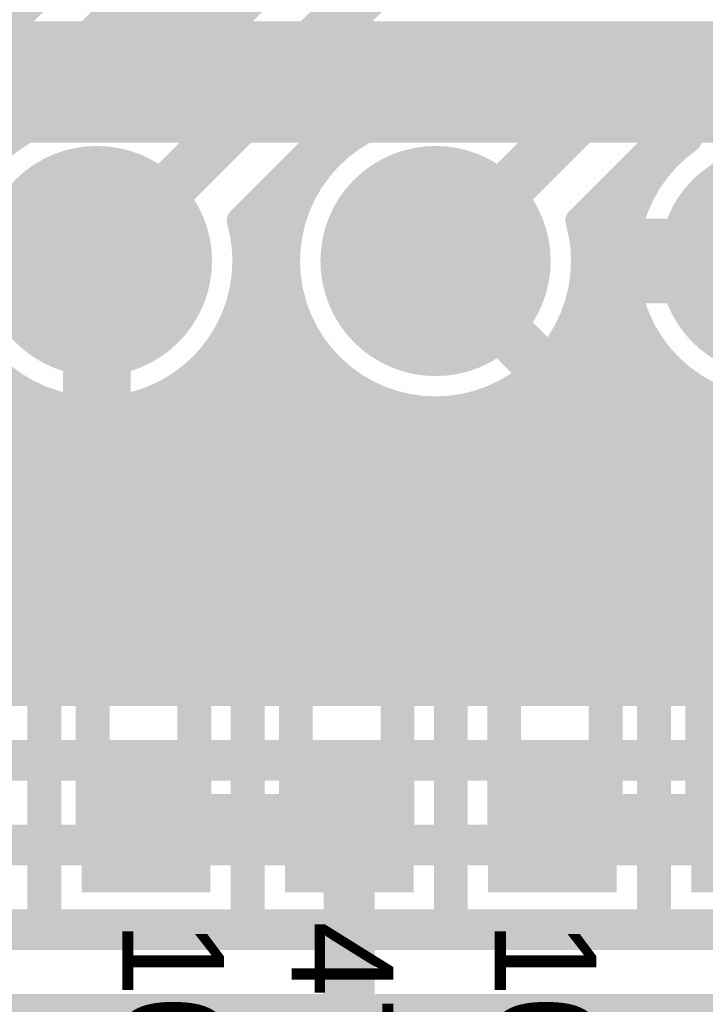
# Model space of a CAD drawing. Extents: x 7.17 to 14.1, y 4 to 11.75.
# Tile 170 of 219: x 9.9 to 10.11, y 8.02 to 8.31. Entities that reach past the tile are written whole.
import ezdxf

# ---------------------------------------------------------------- set-up
doc = ezdxf.new("R2010")
doc.units = 0
doc.layers.get('0').update_dxf_attribs({"linetype": 'CONTINUOUS'})
for name, color, linetype in [('BOTTOMLAYER', 5, 'CONTINUOUS'), ('BOTTOMSOLDER', 6, 'CONTINUOUS'), ('MECHANICAL1', 6, 'CONTINUOUS'), ('MECHANICAL7', 56, 'CONTINUOUS'), ('MULTILAYER', 9, 'CONTINUOUS'), ('TOPLAYER', 1, 'CONTINUOUS'), ('TOPOVERLAY', 2, 'CONTINUOUS'), ('TOPPASTE', 8, 'CONTINUOUS'), ('TOPSOLDER', 216, 'CONTINUOUS')]:
    doc.layers.add(name, color=color, linetype=linetype)

# ---------------------------------------------------------------- blocks, each defined once
blk = doc.blocks.new('HDR_10_94')
at = {"layer": 'BOTTOMSOLDER', "const_width": 0.034}
for points in [[(-0.017, -0.2, 1), (0.017, -0.2, 1)], [(-0.017, -0.3, 1), (0.017, -0.3, 1)], [(-0.017, -0.4, 1), (0.017, -0.4, 1)]]:
    blk.add_lwpolyline(points, format="xyb", close=True, dxfattribs=at)
at = {"layer": 'MULTILAYER', "const_width": 0.03}
for points in [[(-0.015, -0.2, 1), (0.015, -0.2, 1)], [(-0.015, -0.3, 1), (0.015, -0.3, 1)], [(-0.015, -0.4, 1), (0.015, -0.4, 1)]]:
    blk.add_lwpolyline(points, format="xyb", close=True, dxfattribs=at)
at = {"layer": 'TOPOVERLAY', "const_width": 0.01}
for points in [[(-0.05, -0.95), (-0.05, 0.05)], [(0.05, -0.95), (0.05, 0.05)]]:
    blk.add_lwpolyline(points, dxfattribs=at)
at = {"layer": 'TOPSOLDER', "const_width": 0.034}
for points in [[(-0.017, -0.2, 1), (0.017, -0.2, 1)], [(-0.017, -0.3, 1), (0.017, -0.3, 1)], [(-0.017, -0.4, 1), (0.017, -0.4, 1)]]:
    blk.add_lwpolyline(points, format="xyb", close=True, dxfattribs=at)
blk = doc.blocks.new('0603_119')
at = {"layer": 'MECHANICAL1', "const_width": 0.01}
for points in [[(-0.000531, 0.015748), (-0.000531, -0.014252)], [(-0.000531, 0.015748), (0.059468, 0.015748)], [(0.059468, 0.015748), (0.059468, -0.014252)], [(-0.000531, -0.014252), (0.059468, -0.014252)]]:
    blk.add_lwpolyline(points, dxfattribs=at)
at = {"layer": 'MECHANICAL1', "const_width": 0.005}
for points in [[(-0.003031, 0.015748, 1), (0.001969, 0.015748, 1)], [(-0.003031, 0.015748, 1), (0.001969, 0.015748, 1)], [(0.056968, 0.015748, 1), (0.061968, 0.015748, 1)], [(0.056968, 0.015748, 1), (0.061968, 0.015748, 1)], [(-0.003031, -0.014252, 1), (0.001969, -0.014252, 1)], [(-0.003031, -0.014252, 1), (0.001969, -0.014252, 1)], [(0.056968, -0.014252, 1), (0.061968, -0.014252, 1)], [(0.056968, -0.014252, 1), (0.061968, -0.014252, 1)]]:
    blk.add_lwpolyline(points, format="xyb", close=True, dxfattribs=at)
at = {"layer": 'TOPLAYER'}
for points in [[(-0.015, -0.015), (0.015, -0.015), (-0.015, 0.015), (0.015, 0.015)], [(0.045, -0.015), (0.075, -0.015), (0.045, 0.015), (0.075, 0.015)]]:
    blk.add_solid(points, dxfattribs=at)
at = {"layer": 'TOPOVERLAY', "const_width": 0.01}
for points in [[(-0.03, 0.03), (-0.03, 0)], [(-0.03, 0.03), (0.09, 0.03)], [(0.09, 0.03), (0.09, -0.03)], [(-0.03, 0), (-0.03, -0.03)], [(-0.03, -0.03), (0.09, -0.03)]]:
    blk.add_lwpolyline(points, dxfattribs=at)
at = {"layer": 'TOPOVERLAY', "const_width": 0.005}
for points in [[(-0.0325, 0.03, 1), (-0.0275, 0.03, 1)], [(-0.0325, 0.03, 1), (-0.0275, 0.03, 1)], [(0.0875, 0.03, 1), (0.0925, 0.03, 1)], [(0.0875, 0.03, 1), (0.0925, 0.03, 1)], [(-0.0325, 0, 1), (-0.0275, 0, 1)], [(-0.0325, 0, 1), (-0.0275, 0, 1)], [(-0.0325, -0.03, 1), (-0.0275, -0.03, 1)], [(-0.0325, -0.03, 1), (-0.0275, -0.03, 1)], [(0.0875, -0.03, 1), (0.0925, -0.03, 1)], [(0.0875, -0.03, 1), (0.0925, -0.03, 1)]]:
    blk.add_lwpolyline(points, format="xyb", close=True, dxfattribs=at)
at = {"layer": 'TOPPASTE'}
for points in [[(-0.015, -0.015), (0.015, -0.015), (-0.015, 0.015), (0.015, 0.015)], [(0.045, -0.015), (0.075, -0.015), (0.045, 0.015), (0.075, 0.015)]]:
    blk.add_solid(points, dxfattribs=at)
at = {"layer": 'TOPSOLDER'}
for points in [[(-0.019, -0.019), (0.019, -0.019), (-0.019, 0.019), (0.019, 0.019)], [(0.041, -0.019), (0.079, -0.019), (0.041, 0.019), (0.079, 0.019)]]:
    blk.add_solid(points, dxfattribs=at)
blk = doc.blocks.new('0603_120')
at = {"layer": 'MECHANICAL1', "const_width": 0.01}
for points in [[(0.059468, 0.015748), (-0.000531, 0.015748)], [(-0.000531, -0.014252), (-0.000531, 0.015748)], [(0.059468, -0.014252), (0.059468, 0.015748)], [(0.059468, -0.014252), (-0.000531, -0.014252)]]:
    blk.add_lwpolyline(points, dxfattribs=at)
at = {"layer": 'MECHANICAL1', "const_width": 0.005}
for points in [[(-0.003031, 0.015748, 1), (0.001969, 0.015748, 1)], [(-0.003031, 0.015748, 1), (0.001969, 0.015748, 1)], [(0.056968, 0.015748, 1), (0.061968, 0.015748, 1)], [(0.056968, 0.015748, 1), (0.061968, 0.015748, 1)], [(-0.003031, -0.014252, 1), (0.001969, -0.014252, 1)], [(-0.003031, -0.014252, 1), (0.001969, -0.014252, 1)], [(0.056968, -0.014252, 1), (0.061968, -0.014252, 1)], [(0.056968, -0.014252, 1), (0.061968, -0.014252, 1)]]:
    blk.add_lwpolyline(points, format="xyb", close=True, dxfattribs=at)
at = {"layer": 'TOPLAYER'}
for points in [[(-0.015, -0.015), (0.015, -0.015), (-0.015, 0.015), (0.015, 0.015)], [(0.045, -0.015), (0.075, -0.015), (0.045, 0.015), (0.075, 0.015)]]:
    blk.add_solid(points, dxfattribs=at)
at = {"layer": 'TOPOVERLAY', "const_width": 0.01}
for points in [[(0.09, 0.03), (-0.03, 0.03)], [(-0.03, 0), (-0.03, 0.03)], [(0.09, -0.03), (0.09, 0.03)], [(-0.03, -0.03), (-0.03, 0)], [(0.09, -0.03), (-0.03, -0.03)]]:
    blk.add_lwpolyline(points, dxfattribs=at)
at = {"layer": 'TOPOVERLAY', "const_width": 0.005}
for points in [[(-0.0325, 0.03, 1), (-0.0275, 0.03, 1)], [(-0.0325, 0.03, 1), (-0.0275, 0.03, 1)], [(0.0875, 0.03, 1), (0.0925, 0.03, 1)], [(0.0875, 0.03, 1), (0.0925, 0.03, 1)], [(-0.0325, 0, 1), (-0.0275, 0, 1)], [(-0.0325, 0, 1), (-0.0275, 0, 1)], [(-0.0325, -0.03, 1), (-0.0275, -0.03, 1)], [(-0.0325, -0.03, 1), (-0.0275, -0.03, 1)], [(0.0875, -0.03, 1), (0.0925, -0.03, 1)], [(0.0875, -0.03, 1), (0.0925, -0.03, 1)]]:
    blk.add_lwpolyline(points, format="xyb", close=True, dxfattribs=at)
at = {"layer": 'TOPPASTE'}
for points in [[(-0.015, -0.015), (0.015, -0.015), (-0.015, 0.015), (0.015, 0.015)], [(0.045, -0.015), (0.075, -0.015), (0.045, 0.015), (0.075, 0.015)]]:
    blk.add_solid(points, dxfattribs=at)
at = {"layer": 'TOPSOLDER'}
for points in [[(-0.019, -0.019), (0.019, -0.019), (-0.019, 0.019), (0.019, 0.019)], [(0.041, -0.019), (0.079, -0.019), (0.041, 0.019), (0.079, 0.019)]]:
    blk.add_solid(points, dxfattribs=at)
blk = doc.blocks.new('0603_121')
at = {"layer": 'MECHANICAL1', "const_width": 0.01}
for points in [[(-0.000531, 0.015748), (0.059468, 0.015748)], [(-0.000531, 0.015748), (-0.000531, -0.014252)], [(0.059468, 0.015748), (0.059468, -0.014252)], [(-0.000531, -0.014252), (0.059468, -0.014252)]]:
    blk.add_lwpolyline(points, dxfattribs=at)
at = {"layer": 'MECHANICAL1', "const_width": 0.005}
for points in [[(-0.003031, 0.015748, 1), (0.001969, 0.015748, 1)], [(-0.003031, 0.015748, 1), (0.001969, 0.015748, 1)], [(0.056968, 0.015748, 1), (0.061968, 0.015748, 1)], [(0.056968, 0.015748, 1), (0.061968, 0.015748, 1)], [(-0.003031, -0.014252, 1), (0.001969, -0.014252, 1)], [(-0.003031, -0.014252, 1), (0.001969, -0.014252, 1)], [(0.056968, -0.014252, 1), (0.061968, -0.014252, 1)], [(0.056968, -0.014252, 1), (0.061968, -0.014252, 1)]]:
    blk.add_lwpolyline(points, format="xyb", close=True, dxfattribs=at)
at = {"layer": 'TOPLAYER'}
for points in [[(-0.015, -0.015), (0.015, -0.015), (-0.015, 0.015), (0.015, 0.015)], [(0.045, -0.015), (0.075, -0.015), (0.045, 0.015), (0.075, 0.015)]]:
    blk.add_solid(points, dxfattribs=at)
at = {"layer": 'TOPOVERLAY', "const_width": 0.01}
for points in [[(-0.03, 0.03), (0.09, 0.03)], [(-0.03, 0.03), (-0.03, 0)], [(0.09, 0.03), (0.09, -0.03)], [(-0.03, 0), (-0.03, -0.03)], [(-0.03, -0.03), (0.09, -0.03)]]:
    blk.add_lwpolyline(points, dxfattribs=at)
at = {"layer": 'TOPOVERLAY', "const_width": 0.005}
for points in [[(-0.0325, 0.03, 1), (-0.0275, 0.03, 1)], [(-0.0325, 0.03, 1), (-0.0275, 0.03, 1)], [(0.0875, 0.03, 1), (0.0925, 0.03, 1)], [(0.0875, 0.03, 1), (0.0925, 0.03, 1)], [(-0.0325, 0, 1), (-0.0275, 0, 1)], [(-0.0325, 0, 1), (-0.0275, 0, 1)], [(-0.0325, -0.03, 1), (-0.0275, -0.03, 1)], [(-0.0325, -0.03, 1), (-0.0275, -0.03, 1)], [(0.0875, -0.03, 1), (0.0925, -0.03, 1)], [(0.0875, -0.03, 1), (0.0925, -0.03, 1)]]:
    blk.add_lwpolyline(points, format="xyb", close=True, dxfattribs=at)
at = {"layer": 'TOPPASTE'}
for points in [[(-0.015, -0.015), (0.015, -0.015), (-0.015, 0.015), (0.015, 0.015)], [(0.045, -0.015), (0.075, -0.015), (0.045, 0.015), (0.075, 0.015)]]:
    blk.add_solid(points, dxfattribs=at)
at = {"layer": 'TOPSOLDER'}
for points in [[(-0.019, -0.019), (0.019, -0.019), (-0.019, 0.019), (0.019, 0.019)], [(0.041, -0.019), (0.079, -0.019), (0.041, 0.019), (0.079, 0.019)]]:
    blk.add_solid(points, dxfattribs=at)
blk = doc.blocks.new('0603_122')
at = {"layer": 'MECHANICAL1', "const_width": 0.01}
for points in [[(-0.000531, 0.015748), (0.059468, 0.015748)], [(-0.000531, 0.015748), (-0.000531, -0.014252)], [(0.059468, 0.015748), (0.059468, -0.014252)], [(-0.000531, -0.014252), (0.059468, -0.014252)]]:
    blk.add_lwpolyline(points, dxfattribs=at)
at = {"layer": 'MECHANICAL1', "const_width": 0.005}
for points in [[(-0.003031, 0.015748, 1), (0.001969, 0.015748, 1)], [(-0.003031, 0.015748, 1), (0.001969, 0.015748, 1)], [(0.056968, 0.015748, 1), (0.061968, 0.015748, 1)], [(0.056968, 0.015748, 1), (0.061968, 0.015748, 1)], [(-0.003031, -0.014252, 1), (0.001969, -0.014252, 1)], [(-0.003031, -0.014252, 1), (0.001969, -0.014252, 1)], [(0.056968, -0.014252, 1), (0.061968, -0.014252, 1)], [(0.056968, -0.014252, 1), (0.061968, -0.014252, 1)]]:
    blk.add_lwpolyline(points, format="xyb", close=True, dxfattribs=at)
at = {"layer": 'TOPLAYER'}
for points in [[(-0.015, -0.015), (0.015, -0.015), (-0.015, 0.015), (0.015, 0.015)], [(0.045, -0.015), (0.075, -0.015), (0.045, 0.015), (0.075, 0.015)]]:
    blk.add_solid(points, dxfattribs=at)
at = {"layer": 'TOPOVERLAY', "const_width": 0.01}
for points in [[(-0.03, 0.03), (0.09, 0.03)], [(-0.03, 0.03), (-0.03, 0)], [(0.09, 0.03), (0.09, -0.03)], [(-0.03, 0), (-0.03, -0.03)], [(-0.03, -0.03), (0.09, -0.03)]]:
    blk.add_lwpolyline(points, dxfattribs=at)
at = {"layer": 'TOPOVERLAY', "const_width": 0.005}
for points in [[(-0.0325, 0.03, 1), (-0.0275, 0.03, 1)], [(-0.0325, 0.03, 1), (-0.0275, 0.03, 1)], [(0.0875, 0.03, 1), (0.0925, 0.03, 1)], [(0.0875, 0.03, 1), (0.0925, 0.03, 1)], [(-0.0325, 0, 1), (-0.0275, 0, 1)], [(-0.0325, 0, 1), (-0.0275, 0, 1)], [(-0.0325, -0.03, 1), (-0.0275, -0.03, 1)], [(-0.0325, -0.03, 1), (-0.0275, -0.03, 1)], [(0.0875, -0.03, 1), (0.0925, -0.03, 1)], [(0.0875, -0.03, 1), (0.0925, -0.03, 1)]]:
    blk.add_lwpolyline(points, format="xyb", close=True, dxfattribs=at)
at = {"layer": 'TOPPASTE'}
for points in [[(-0.015, -0.015), (0.015, -0.015), (-0.015, 0.015), (0.015, 0.015)], [(0.045, -0.015), (0.075, -0.015), (0.045, 0.015), (0.075, 0.015)]]:
    blk.add_solid(points, dxfattribs=at)
at = {"layer": 'TOPSOLDER'}
for points in [[(-0.019, -0.019), (0.019, -0.019), (-0.019, 0.019), (0.019, 0.019)], [(0.041, -0.019), (0.079, -0.019), (0.041, 0.019), (0.079, 0.019)]]:
    blk.add_solid(points, dxfattribs=at)
blk = doc.blocks.new('0603_123')
at = {"layer": 'MECHANICAL1', "const_width": 0.01}
for points in [[(-0.000531, 0.015748), (0.059468, 0.015748)], [(-0.000531, 0.015748), (-0.000531, -0.014252)], [(0.059468, 0.015748), (0.059468, -0.014252)], [(-0.000531, -0.014252), (0.059468, -0.014252)]]:
    blk.add_lwpolyline(points, dxfattribs=at)
at = {"layer": 'MECHANICAL1', "const_width": 0.005}
for points in [[(-0.003031, 0.015748, 1), (0.001969, 0.015748, 1)], [(-0.003031, 0.015748, 1), (0.001969, 0.015748, 1)], [(0.056968, 0.015748, 1), (0.061968, 0.015748, 1)], [(0.056968, 0.015748, 1), (0.061968, 0.015748, 1)], [(-0.003031, -0.014252, 1), (0.001969, -0.014252, 1)], [(-0.003031, -0.014252, 1), (0.001969, -0.014252, 1)], [(0.056968, -0.014252, 1), (0.061968, -0.014252, 1)], [(0.056968, -0.014252, 1), (0.061968, -0.014252, 1)]]:
    blk.add_lwpolyline(points, format="xyb", close=True, dxfattribs=at)
at = {"layer": 'TOPLAYER'}
for points in [[(-0.015, -0.015), (0.015, -0.015), (-0.015, 0.015), (0.015, 0.015)], [(0.045, -0.015), (0.075, -0.015), (0.045, 0.015), (0.075, 0.015)]]:
    blk.add_solid(points, dxfattribs=at)
at = {"layer": 'TOPOVERLAY', "const_width": 0.01}
for points in [[(-0.03, 0.03), (0.09, 0.03)], [(-0.03, 0.03), (-0.03, 0)], [(0.09, 0.03), (0.09, -0.03)], [(-0.03, 0), (-0.03, -0.03)], [(-0.03, -0.03), (0.09, -0.03)]]:
    blk.add_lwpolyline(points, dxfattribs=at)
at = {"layer": 'TOPOVERLAY', "const_width": 0.005}
for points in [[(-0.0325, 0.03, 1), (-0.0275, 0.03, 1)], [(-0.0325, 0.03, 1), (-0.0275, 0.03, 1)], [(0.0875, 0.03, 1), (0.0925, 0.03, 1)], [(0.0875, 0.03, 1), (0.0925, 0.03, 1)], [(-0.0325, 0, 1), (-0.0275, 0, 1)], [(-0.0325, 0, 1), (-0.0275, 0, 1)], [(-0.0325, -0.03, 1), (-0.0275, -0.03, 1)], [(-0.0325, -0.03, 1), (-0.0275, -0.03, 1)], [(0.0875, -0.03, 1), (0.0925, -0.03, 1)], [(0.0875, -0.03, 1), (0.0925, -0.03, 1)]]:
    blk.add_lwpolyline(points, format="xyb", close=True, dxfattribs=at)
at = {"layer": 'TOPPASTE'}
for points in [[(-0.015, -0.015), (0.015, -0.015), (-0.015, 0.015), (0.015, 0.015)], [(0.045, -0.015), (0.075, -0.015), (0.045, 0.015), (0.075, 0.015)]]:
    blk.add_solid(points, dxfattribs=at)
at = {"layer": 'TOPSOLDER'}
for points in [[(-0.019, -0.019), (0.019, -0.019), (-0.019, 0.019), (0.019, 0.019)], [(0.041, -0.019), (0.079, -0.019), (0.041, 0.019), (0.079, 0.019)]]:
    blk.add_solid(points, dxfattribs=at)

msp = doc.modelspace()

# ---------------------------------------------------------------- linework, layer by layer
at = {"layer": 'BOTTOMLAYER'}
for points, const_width in [([(9.827404, 8.2375), (9.989447, 8.399543)], 0.015), ([(9.870844, 8.244497), (10.029029, 8.402682)], 0.008), ([(9.912212, 8.278794), (10.030794, 8.397376)], 0.008), ([(9.921605, 8.281116), (10.033042, 8.392553)], 0.008), ([(9.92903, 8.28147), (10.035716, 8.388156)], 0.008), ([(9.869752, 8.249443), (10.00465, 8.38434)], 0.008), ([(9.935399, 8.280768), (10.038784, 8.384152)], 0.008), ([(9.939347, 8.279848), (9.999701, 8.340203)], 0.008), ([(9.927404, 8.2375), (10.014904, 8.325)], 0.015), ([(9.94951, 8.329201), (9.969105, 8.309606)], 0.008), ([(9.945975, 8.325665), (9.965569, 8.306071)], 0.008), ([(9.942439, 8.32213), (9.962034, 8.302535)], 0.008), ([(9.938904, 8.318594), (9.958498, 8.299)], 0.008), ([(9.935368, 8.315058), (9.954962, 8.295464)], 0.008), ([(9.931833, 8.311523), (9.951427, 8.291928)], 0.008), ([(9.928297, 8.307987), (9.947891, 8.288393)], 0.008), ([(9.924761, 8.304452), (9.944356, 8.284857)], 0.008), ([(9.921226, 8.300916), (9.94082, 8.281322)], 0.008), ([(9.969752, 8.249443), (10.02381, 8.3035)], 0.008), ([(9.970697, 8.245355), (10.028842, 8.3035)], 0.008), ([(10.010563, 8.278149), (10.035913, 8.3035)], 0.008), ([(10.020428, 8.280943), (10.042984, 8.3035)], 0.008), ([(10.02381, 8.3035), (10.062998, 8.3035)], 0.008), ([(10.024708, 8.3035), (10.043854, 8.284355)], 0.008), ([(10.028051, 8.281495), (10.050056, 8.3035)], 0.008), ([(10.03178, 8.3035), (10.047389, 8.287891)], 0.008), ([(10.034544, 8.280917), (10.057127, 8.3035)], 0.008), ([(10.038851, 8.3035), (10.050925, 8.291426)], 0.008), ([(10.039347, 8.279848), (10.062998, 8.3035)], 0.008), ([(10.045922, 8.3035), (10.05446, 8.294962)], 0.008), ([(10.052993, 8.3035), (10.057996, 8.298497)], 0.008), ([(10.020724, 8.300414), (10.040318, 8.280819)], 0.008), ([(10.027404, 8.2375), (10.084904, 8.295)], 0.015), ([(10.084904, 8.295), (10.214447, 8.295)], 0.015), ([(9.91769, 8.297381), (9.93408, 8.28099)], 0.008), ([(10.017188, 8.296878), (10.032913, 8.281154)], 0.008), ([(9.914155, 8.293845), (9.926509, 8.281491)], 0.008), ([(10.013652, 8.293343), (10.025535, 8.28146)], 0.008), ([(9.910619, 8.29031), (9.920048, 8.280881)], 0.008), ([(10.010117, 8.289807), (10.019196, 8.280728)], 0.008), ([(9.907084, 8.286774), (9.914341, 8.279516)], 0.008), ([(10.006581, 8.286272), (10.013581, 8.279272)], 0.008), ([(9.903548, 8.283238), (9.90922, 8.277567)], 0.008), ([(10.003046, 8.282736), (10.008534, 8.277248)], 0.008), ([(9.900013, 8.279703), (9.904591, 8.275124)], 0.008), ([(9.99951, 8.279201), (10.00397, 8.274741)], 0.008), ([(9.995975, 8.275665), (9.999842, 8.271798)], 0.008), ([(9.992439, 8.27213), (9.996124, 8.268444)], 0.008), ([(10.069752, 8.249443), (10.09381, 8.2735)], 0.008), ([(10.070536, 8.246198), (10.097838, 8.2735)], 0.008), ([(10.091937, 8.271627), (10.095629, 8.267936)], 0.008), ([(10.09381, 8.2735), (10.102106, 8.2735)], 0.008), ([(10.097135, 8.2735), (10.099289, 8.271346)], 0.008), ([(9.988904, 8.268594), (9.992809, 8.264688)], 0.008), ([(10.088401, 8.268092), (10.092371, 8.264122)], 0.008), ([(9.985368, 8.265058), (9.989906, 8.26052)], 0.008), ([(10.084866, 8.264556), (10.089529, 8.259893)], 0.008), ([(9.981832, 8.261523), (9.987442, 8.255913)], 0.008), ([(10.08133, 8.261021), (10.08713, 8.255221)], 0.008), ([(9.978297, 8.257987), (9.985468, 8.250817)], 0.008), ([(10.077795, 8.257485), (10.085231, 8.250048)], 0.008), ([(9.97138, 8.238966), (9.986755, 8.254341)], 0.008), ([(9.974761, 8.254452), (9.984072, 8.245141)], 0.008), ([(10.071337, 8.239928), (10.087546, 8.256137)], 0.008), ([(10.074259, 8.253949), (10.083929, 8.244279)], 0.008), ([(9.971226, 8.250916), (9.983421, 8.238721)], 0.008), ([(10.070723, 8.250414), (10.083405, 8.237733)], 0.008), ([(10.071137, 8.232657), (10.084174, 8.245694)], 0.008), ([(10.087404, 8.2375), (10.127404, 8.2375)], 0.025), ([(9.970894, 8.244176), (9.983855, 8.231216)], 0.008), ([(9.970994, 8.23151), (9.983961, 8.244476)], 0.008), ([(10.071058, 8.243009), (10.084044, 8.230022)], 0.008), ([(9.9686, 8.222045), (9.983409, 8.236853)], 0.008), ([(10.069151, 8.2236), (10.083405, 8.237854)], 0.008), ([(9.971395, 8.236605), (9.986363, 8.221637)], 0.008), ([(10.071364, 8.235631), (10.087063, 8.219932)], 0.008), ([(9.870926, 8.231032), (9.991958, 8.11)], 0.008), ([(9.962622, 8.11), (10.083853, 8.231231)], 0.008), ([(9.863627, 8.11), (9.983987, 8.23036)], 0.008), ([(9.970785, 8.230144), (10.090929, 8.11)], 0.008), ([(10.070632, 8.229292), (10.189924, 8.11)], 0.008), ([(9.869658, 8.225229), (9.984887, 8.11)], 0.008), ([(9.969693, 8.11), (10.085099, 8.225406)], 0.008), ([(10.068689, 8.11), (10.184882, 8.226193)], 0.008), ([(9.870698, 8.11), (9.985328, 8.22463)], 0.008), ([(9.96942, 8.224437), (10.083858, 8.11)], 0.008), ([(10.069176, 8.223677), (10.182853, 8.11)], 0.008), ([(9.867787, 8.220029), (9.977816, 8.11)], 0.008), ([(9.877769, 8.11), (9.987259, 8.21949)], 0.008), ([(9.967471, 8.219316), (10.076787, 8.11)], 0.008), ([(9.976764, 8.11), (10.086953, 8.220188)], 0.008), ([(10.07576, 8.11), (10.186657, 8.220897)], 0.008), ([(10.067152, 8.21863), (10.175782, 8.11)], 0.008), ([(9.865412, 8.215333), (9.970744, 8.11)], 0.008), ([(9.88484, 8.11), (9.989685, 8.214845)], 0.008), ([(9.965028, 8.214687), (10.069715, 8.11)], 0.008), ([(9.983835, 8.11), (10.089312, 8.215477)], 0.008), ([(10.064645, 8.214066), (10.168711, 8.11)], 0.008), ([(10.082831, 8.11), (10.188949, 8.216118)], 0.008), ([(9.862591, 8.211082), (9.963673, 8.11)], 0.008), ([(9.891911, 8.11), (9.992553, 8.210641)], 0.008), ([(9.962145, 8.210499), (10.062644, 8.11)], 0.008), ([(9.990906, 8.11), (10.09212, 8.211213)], 0.008), ([(10.089902, 8.11), (10.191695, 8.211793)], 0.008), ([(10.061702, 8.209938), (10.16164, 8.11)], 0.008), ([(10.096973, 8.11), (10.19486, 8.207887)], 0.008), ([(9.859354, 8.207248), (9.956602, 8.11)], 0.008), ([(9.898982, 8.11), (9.995834, 8.206852)], 0.008), ([(9.958849, 8.206724), (10.055573, 8.11)], 0.008), ([(9.997978, 8.11), (10.095343, 8.207365)], 0.008), ([(10.058348, 8.20622), (10.154569, 8.11)], 0.008), ([(9.855714, 8.203817), (9.949531, 8.11)], 0.008), ([(9.906053, 8.11), (9.999518, 8.203465)], 0.008), ([(9.955151, 8.203352), (10.048502, 8.11)], 0.008), ([(10.005049, 8.11), (10.09897, 8.203921)], 0.008), ([(10.054592, 8.202905), (10.147498, 8.11)], 0.008), ([(10.061618, 8.11), (10.154278, 8.202661)], 0.008), ([(10.104044, 8.11), (10.19843, 8.204386)], 0.008), ([(9.814129, 8.11), (9.904228, 8.200099)], 0.008), ([(9.851666, 8.200794), (9.94246, 8.11)], 0.008), ([(9.913124, 8.11), (10.003612, 8.200487)], 0.008), ([(9.951057, 8.200398), (10.041455, 8.11)], 0.008), ([(10.01212, 8.11), (10.103005, 8.200885)], 0.008), ([(10.050424, 8.200002), (10.140426, 8.11)], 0.008), ([(9.8212, 8.11), (9.908818, 8.197618)], 0.008), ([(9.842241, 8.196077), (9.928318, 8.11)], 0.008), ([(9.84719, 8.198199), (9.935389, 8.11)], 0.008), ([(9.856556, 8.11), (9.942859, 8.196304)], 0.008), ([(9.920196, 8.11), (10.008138, 8.197942)], 0.008), ([(9.946516, 8.197868), (10.034384, 8.11)], 0.008), ([(10.011541, 8.196459), (10.098, 8.11)], 0.008), ([(10.019191, 8.11), (10.107467, 8.198276)], 0.008), ([(10.026262, 8.11), (10.112399, 8.196137)], 0.008), ([(10.045817, 8.197538), (10.133355, 8.11)], 0.008), ([(10.109836, 8.197159), (10.196995, 8.11)], 0.008), ([(9.823424, 8.19368), (9.907105, 8.11)], 0.008), ([(9.828271, 8.11), (9.913896, 8.195625)], 0.008), ([(9.830562, 8.193613), (9.914176, 8.11)], 0.008), ([(9.835342, 8.11), (9.919549, 8.194207)], 0.008), ([(9.836744, 8.194503), (9.921247, 8.11)], 0.008), ([(9.842413, 8.11), (9.925938, 8.193524)], 0.008), ([(9.849485, 8.11), (9.933394, 8.19391)], 0.008), ([(9.913159, 8.19587), (9.999029, 8.11)], 0.008), ([(9.922303, 8.193797), (10.0061, 8.11)], 0.008), ([(9.927267, 8.11), (10.013142, 8.195875)], 0.008), ([(9.929615, 8.193556), (10.013171, 8.11)], 0.008), ([(9.934338, 8.11), (10.018706, 8.194368)], 0.008), ([(9.935912, 8.19433), (10.020242, 8.11)], 0.008), ([(9.941409, 8.11), (10.024976, 8.193567)], 0.008), ([(9.941496, 8.195818), (10.027313, 8.11)], 0.008), ([(9.94848, 8.11), (10.032247, 8.193767)], 0.008), ([(9.955551, 8.11), (10.041304, 8.195753)], 0.008), ([(10.02112, 8.193951), (10.105071, 8.11)], 0.008), ([(10.028625, 8.193517), (10.112142, 8.11)], 0.008), ([(10.033333, 8.11), (10.117877, 8.194544)], 0.008), ([(10.035045, 8.194168), (10.119213, 8.11)], 0.008), ([(10.040404, 8.11), (10.124033, 8.193629)], 0.008), ([(10.040721, 8.195564), (10.126284, 8.11)], 0.008), ([(10.047475, 8.11), (10.131134, 8.193658)], 0.008), ([(10.054546, 8.11), (10.139841, 8.195294)], 0.008), ([(9.625916, 8.11), (10.73634, 8.11)], 0.008), ([(9.194904, 8.09), (10.744624, 8.09)], 0.012), ([(9.179904, 8.065), (10.764624, 8.065)], 0.012), ([(9.169904, 8.04), (10.779624, 8.04)], 0.012), ([(9.159904, 8.015), (10.792404, 8.015)], 0.012)]:
    msp.add_lwpolyline(points, dxfattribs=dict(at, const_width=const_width))
for points, const_width in [([(9.929832, 8.311523, 1), (9.933832, 8.311523, 1)], 0.004), ([(9.967105, 8.309606, 1), (9.971105, 8.309606, 1)], 0.004), ([(9.926297, 8.307987, 1), (9.930297, 8.307987, 1)], 0.004), ([(9.922761, 8.304452, 1), (9.926761, 8.304452, 1)], 0.004), ([(9.963569, 8.306071, 1), (9.967569, 8.306071, 1)], 0.004), ([(9.919226, 8.300916, 1), (9.923226, 8.300916, 1)], 0.004), ([(9.960033, 8.302535, 1), (9.964033, 8.302535, 1)], 0.004), ([(10.02181, 8.3035, 1), (10.02581, 8.3035, 1)], 0.004), ([(10.02181, 8.3035, 1), (10.02581, 8.3035, 1)], 0.004), ([(10.022709, 8.3035, 1), (10.026708, 8.3035, 1)], 0.004), ([(10.026842, 8.3035, 1), (10.030842, 8.3035, 1)], 0.004), ([(10.02978, 8.3035, 1), (10.03378, 8.3035, 1)], 0.004), ([(10.033913, 8.3035, 1), (10.037913, 8.3035, 1)], 0.004), ([(10.036851, 8.3035, 1), (10.040851, 8.3035, 1)], 0.004), ([(10.040985, 8.3035, 1), (10.044984, 8.3035, 1)], 0.004), ([(10.043922, 8.3035, 1), (10.047922, 8.3035, 1)], 0.004), ([(10.048056, 8.3035, 1), (10.052056, 8.3035, 1)], 0.004), ([(10.050993, 8.3035, 1), (10.054993, 8.3035, 1)], 0.004), ([(10.055127, 8.3035, 1), (10.059127, 8.3035, 1)], 0.004), ([(10.060998, 8.3035, 1), (10.064998, 8.3035, 1)], 0.004), ([(10.060998, 8.3035, 1), (10.064998, 8.3035, 1)], 0.004), ([(9.956498, 8.299, 1), (9.960498, 8.299, 1)], 0.004), ([(10.018724, 8.300414, 1), (10.022723, 8.300414, 1)], 0.004), ([(10.055996, 8.298497, 1), (10.059996, 8.298497, 1)], 0.004), ([(10.081154, 8.295, 1), (10.088654, 8.295, 1)], 0.0075), ([(10.081154, 8.295, 1), (10.088654, 8.295, 1)], 0.0075), ([(9.91569, 8.297381, 1), (9.91969, 8.297381, 1)], 0.004), ([(9.952962, 8.295464, 1), (9.956962, 8.295464, 1)], 0.004), ([(10.015188, 8.296878, 1), (10.019188, 8.296878, 1)], 0.004), ([(10.05246, 8.294962, 1), (10.05646, 8.294962, 1)], 0.004), ([(9.912155, 8.293845, 1), (9.916155, 8.293845, 1)], 0.004), ([(9.949427, 8.291928, 1), (9.953427, 8.291928, 1)], 0.004), ([(10.011652, 8.293343, 1), (10.015652, 8.293343, 1)], 0.004), ([(9.908619, 8.29031, 1), (9.912619, 8.29031, 1)], 0.004), ([(10.008117, 8.289807, 1), (10.012117, 8.289807, 1)], 0.004), ([(10.048925, 8.291426, 1), (10.052925, 8.291426, 1)], 0.004), ([(9.905084, 8.286774, 1), (9.909084, 8.286774, 1)], 0.004), ([(9.945891, 8.288393, 1), (9.949891, 8.288393, 1)], 0.004), ([(10.004581, 8.286272, 1), (10.008581, 8.286272, 1)], 0.004), ([(10.045389, 8.287891, 1), (10.049389, 8.287891, 1)], 0.004), ([(9.901548, 8.283238, 1), (9.905548, 8.283238, 1)], 0.004), ([(9.942356, 8.284857, 1), (9.946356, 8.284857, 1)], 0.004), ([(10.041854, 8.284355, 1), (10.045853, 8.284355, 1)], 0.004), ([(9.918048, 8.280881, 1), (9.922048, 8.280881, 1)], 0.004), ([(9.919605, 8.281116, 1), (9.923605, 8.281116, 1)], 0.004), ([(9.924509, 8.281491, 1), (9.928509, 8.281491, 1)], 0.004), ([(9.92703, 8.28147, 1), (9.93103, 8.28147, 1)], 0.004), ([(9.93208, 8.28099, 1), (9.93608, 8.28099, 1)], 0.004), ([(9.933399, 8.280768, 1), (9.937399, 8.280768, 1)], 0.004), ([(9.93882, 8.281322, 1), (9.94282, 8.281322, 1)], 0.004), ([(10.001046, 8.282736, 1), (10.005046, 8.282736, 1)], 0.004), ([(10.017196, 8.280728, 1), (10.021196, 8.280728, 1)], 0.004), ([(10.018428, 8.280943, 1), (10.022428, 8.280943, 1)], 0.004), ([(10.023535, 8.28146, 1), (10.027535, 8.28146, 1)], 0.004), ([(10.026051, 8.281495, 1), (10.030051, 8.281495, 1)], 0.004), ([(10.030912, 8.281154, 1), (10.034913, 8.281154, 1)], 0.004), ([(10.032544, 8.280917, 1), (10.036544, 8.280917, 1)], 0.004), ([(10.038318, 8.280819, 1), (10.042318, 8.280819, 1)], 0.004), ([(9.90722, 8.277567, 1), (9.91122, 8.277567, 1)], 0.004), ([(9.910212, 8.278794, 1), (9.914212, 8.278794, 1)], 0.004), ([(9.912341, 8.279516, 1), (9.916341, 8.279516, 1)], 0.004), ([(9.937347, 8.279848, 1), (9.941347, 8.279848, 1)], 0.004), ([(9.937347, 8.279848, 1), (9.941347, 8.279848, 1)], 0.004), ([(9.99751, 8.279201, 1), (10.00151, 8.279201, 1)], 0.004), ([(10.008563, 8.278149, 1), (10.012563, 8.278149, 1)], 0.004), ([(10.011581, 8.279272, 1), (10.015581, 8.279272, 1)], 0.004), ([(10.037347, 8.279848, 1), (10.041347, 8.279848, 1)], 0.004), ([(10.037347, 8.279848, 1), (10.041347, 8.279848, 1)], 0.004), ([(9.902591, 8.275124, 1), (9.906591, 8.275124, 1)], 0.004), ([(9.993975, 8.275665, 1), (9.997975, 8.275665, 1)], 0.004), ([(10.00197, 8.274741, 1), (10.00597, 8.274741, 1)], 0.004), ([(10.006534, 8.277248, 1), (10.010534, 8.277248, 1)], 0.004), ([(9.990439, 8.27213, 1), (9.994439, 8.27213, 1)], 0.004), ([(9.997842, 8.271798, 1), (10.001842, 8.271798, 1)], 0.004), ([(10.089937, 8.271627, 1), (10.093937, 8.271627, 1)], 0.004), ([(10.09181, 8.2735, 1), (10.09581, 8.2735, 1)], 0.004), ([(10.09181, 8.2735, 1), (10.09581, 8.2735, 1)], 0.004), ([(10.095135, 8.2735, 1), (10.099135, 8.2735, 1)], 0.004), ([(10.095838, 8.2735, 1), (10.099838, 8.2735, 1)], 0.004), ([(10.100106, 8.2735, 1), (10.104106, 8.2735, 1)], 0.004), ([(10.100106, 8.2735, 1), (10.104106, 8.2735, 1)], 0.004), ([(10.097289, 8.271346, 1), (10.101289, 8.271346, 1)], 0.004), ([(9.986904, 8.268594, 1), (9.990904, 8.268594, 1)], 0.004), ([(9.994124, 8.268444, 1), (9.998124, 8.268444, 1)], 0.004), ([(10.086401, 8.268092, 1), (10.090401, 8.268092, 1)], 0.004), ([(10.093628, 8.267936, 1), (10.097629, 8.267936, 1)], 0.004), ([(9.983368, 8.265058, 1), (9.987368, 8.265058, 1)], 0.004), ([(9.990809, 8.264688, 1), (9.994809, 8.264688, 1)], 0.004), ([(10.082866, 8.264556, 1), (10.086866, 8.264556, 1)], 0.004), ([(10.090371, 8.264122, 1), (10.094371, 8.264122, 1)], 0.004), ([(9.979833, 8.261523, 1), (9.983833, 8.261523, 1)], 0.004), ([(9.987906, 8.26052, 1), (9.991906, 8.26052, 1)], 0.004), ([(10.07933, 8.261021, 1), (10.08333, 8.261021, 1)], 0.004), ([(9.976297, 8.257987, 1), (9.980297, 8.257987, 1)], 0.004), ([(10.075795, 8.257485, 1), (10.079795, 8.257485, 1)], 0.004), ([(10.087529, 8.259893, 1), (10.091529, 8.259893, 1)], 0.004), ([(9.972761, 8.254452, 1), (9.976761, 8.254452, 1)], 0.004), ([(9.984755, 8.254341, 1), (9.988755, 8.254341, 1)], 0.004), ([(9.985442, 8.255913, 1), (9.989442, 8.255913, 1)], 0.004), ([(10.08513, 8.255221, 1), (10.08913, 8.255221, 1)], 0.004), ([(10.085546, 8.256137, 1), (10.089546, 8.256137, 1)], 0.004), ([(10.072259, 8.253949, 1), (10.076259, 8.253949, 1)], 0.004), ([(9.967752, 8.249443, 1), (9.971752, 8.249443, 1)], 0.004), ([(9.967752, 8.249443, 1), (9.971752, 8.249443, 1)], 0.004), ([(9.969226, 8.250916, 1), (9.973226, 8.250916, 1)], 0.004), ([(9.983467, 8.250817, 1), (9.987467, 8.250817, 1)], 0.004), ([(10.067752, 8.249443, 1), (10.071752, 8.249443, 1)], 0.004), ([(10.067752, 8.249443, 1), (10.071752, 8.249443, 1)], 0.004), ([(10.068724, 8.250414, 1), (10.072724, 8.250414, 1)], 0.004), ([(10.083231, 8.250048, 1), (10.087231, 8.250048, 1)], 0.004), ([(10.068536, 8.246198, 1), (10.072536, 8.246198, 1)], 0.004), ([(10.081154, 8.2375, 1), (10.093654, 8.2375, 1)], 0.0125), ([(10.082174, 8.245694, 1), (10.086174, 8.245694, 1)], 0.004), ([(9.968697, 8.245355, 1), (9.972697, 8.245355, 1)], 0.004), ([(9.968894, 8.244176, 1), (9.972895, 8.244176, 1)], 0.004), ([(9.98196, 8.244476, 1), (9.98596, 8.244476, 1)], 0.004), ([(9.982072, 8.245141, 1), (9.986073, 8.245141, 1)], 0.004), ([(10.069058, 8.243009, 1), (10.073058, 8.243009, 1)], 0.004), ([(10.081929, 8.244279, 1), (10.085929, 8.244279, 1)], 0.004), ([(9.923654, 8.2375, 1), (9.931154, 8.2375, 1)], 0.0075), ([(10.023654, 8.2375, 1), (10.031154, 8.2375, 1)], 0.0075), ([(10.069337, 8.239928, 1), (10.073337, 8.239928, 1)], 0.004), ([(9.96938, 8.238966, 1), (9.97338, 8.238966, 1)], 0.004), ([(9.969404, 8.2375, 1), (9.973404, 8.2375, 1)], 0.004), ([(9.969404, 8.2375, 1), (9.973404, 8.2375, 1)], 0.004), ([(9.981409, 8.236853, 1), (9.985409, 8.236853, 1)], 0.004), ([(9.981421, 8.238721, 1), (9.985421, 8.238721, 1)], 0.004), ([(10.069404, 8.2375, 1), (10.073404, 8.2375, 1)], 0.004), ([(10.069404, 8.2375, 1), (10.073404, 8.2375, 1)], 0.004), ([(10.081405, 8.237854, 1), (10.085405, 8.237854, 1)], 0.004), ([(10.081405, 8.237733, 1), (10.085405, 8.237733, 1)], 0.004), ([(9.969395, 8.236605, 1), (9.973395, 8.236605, 1)], 0.004), ([(10.069364, 8.235631, 1), (10.073364, 8.235631, 1)], 0.004), ([(9.968994, 8.23151, 1), (9.972994, 8.23151, 1)], 0.004), ([(9.981855, 8.231216, 1), (9.985855, 8.231216, 1)], 0.004), ([(10.069137, 8.232657, 1), (10.073137, 8.232657, 1)], 0.004), ([(10.081853, 8.231231, 1), (10.085853, 8.231231, 1)], 0.004), ([(9.968785, 8.230144, 1), (9.972785, 8.230144, 1)], 0.004), ([(9.981987, 8.23036, 1), (9.985987, 8.23036, 1)], 0.004), ([(10.068632, 8.229292, 1), (10.072632, 8.229292, 1)], 0.004), ([(10.082044, 8.230022, 1), (10.086044, 8.230022, 1)], 0.004), ([(10.083099, 8.225406, 1), (10.087099, 8.225406, 1)], 0.004), ([(9.96742, 8.224437, 1), (9.97142, 8.224437, 1)], 0.004), ([(9.983328, 8.22463, 1), (9.987328, 8.22463, 1)], 0.004), ([(10.067151, 8.2236, 1), (10.071151, 8.2236, 1)], 0.004), ([(10.067176, 8.223677, 1), (10.071176, 8.223677, 1)], 0.004), ([(9.965471, 8.219316, 1), (9.969471, 8.219316, 1)], 0.004), ([(9.9666, 8.222045, 1), (9.9706, 8.222045, 1)], 0.004), ([(9.984363, 8.221637, 1), (9.988363, 8.221637, 1)], 0.004), ([(9.985259, 8.21949, 1), (9.989259, 8.21949, 1)], 0.004), ([(10.084953, 8.220188, 1), (10.088953, 8.220188, 1)], 0.004), ([(10.085064, 8.219932, 1), (10.089063, 8.219932, 1)], 0.004), ([(10.065152, 8.21863, 1), (10.069152, 8.21863, 1)], 0.004), ([(9.963028, 8.214687, 1), (9.967028, 8.214687, 1)], 0.004), ([(9.987685, 8.214845, 1), (9.991685, 8.214845, 1)], 0.004), ([(10.062645, 8.214066, 1), (10.066645, 8.214066, 1)], 0.004), ([(10.087312, 8.215477, 1), (10.091312, 8.215477, 1)], 0.004), ([(9.960145, 8.210499, 1), (9.964145, 8.210499, 1)], 0.004), ([(9.990553, 8.210641, 1), (9.994553, 8.210641, 1)], 0.004), ([(10.09012, 8.211213, 1), (10.094119, 8.211213, 1)], 0.004), ([(10.059702, 8.209938, 1), (10.063702, 8.209938, 1)], 0.004), ([(9.95685, 8.206724, 1), (9.96085, 8.206724, 1)], 0.004), ([(9.993834, 8.206852, 1), (9.997834, 8.206852, 1)], 0.004), ([(10.056349, 8.20622, 1), (10.060348, 8.20622, 1)], 0.004), ([(10.093343, 8.207365, 1), (10.097343, 8.207365, 1)], 0.004), ([(9.953151, 8.203352, 1), (9.957151, 8.203352, 1)], 0.004), ([(9.997518, 8.203465, 1), (10.001518, 8.203465, 1)], 0.004), ([(10.052592, 8.202905, 1), (10.056592, 8.202905, 1)], 0.004), ([(10.09697, 8.203921, 1), (10.10097, 8.203921, 1)], 0.004), ([(9.902228, 8.200099, 1), (9.906228, 8.200099, 1)], 0.004), ([(9.949057, 8.200398, 1), (9.953057, 8.200398, 1)], 0.004), ([(10.001612, 8.200487, 1), (10.005612, 8.200487, 1)], 0.004), ([(10.048424, 8.200002, 1), (10.052424, 8.200002, 1)], 0.004), ([(10.101005, 8.200885, 1), (10.105005, 8.200885, 1)], 0.004), ([(9.906818, 8.197618, 1), (9.910818, 8.197618, 1)], 0.004), ([(9.940859, 8.196304, 1), (9.944859, 8.196304, 1)], 0.004), ([(9.944517, 8.197868, 1), (9.948517, 8.197868, 1)], 0.004), ([(10.006138, 8.197942, 1), (10.010138, 8.197942, 1)], 0.004), ([(10.009541, 8.196459, 1), (10.013541, 8.196459, 1)], 0.004), ([(10.043817, 8.197538, 1), (10.047817, 8.197538, 1)], 0.004), ([(10.105467, 8.198276, 1), (10.109467, 8.198276, 1)], 0.004), ([(10.107836, 8.197159, 1), (10.111836, 8.197159, 1)], 0.004), ([(9.911159, 8.19587, 1), (9.915159, 8.19587, 1)], 0.004), ([(9.911896, 8.195625, 1), (9.915896, 8.195625, 1)], 0.004), ([(9.917549, 8.194207, 1), (9.921549, 8.194207, 1)], 0.004), ([(9.920303, 8.193797, 1), (9.924303, 8.193797, 1)], 0.004), ([(9.923938, 8.193524, 1), (9.927938, 8.193524, 1)], 0.004), ([(9.927615, 8.193556, 1), (9.931615, 8.193556, 1)], 0.004), ([(9.931394, 8.19391, 1), (9.935394, 8.19391, 1)], 0.004), ([(9.933912, 8.19433, 1), (9.937912, 8.19433, 1)], 0.004), ([(9.939496, 8.195818, 1), (9.943496, 8.195818, 1)], 0.004), ([(10.011142, 8.195875, 1), (10.015142, 8.195875, 1)], 0.004), ([(10.016706, 8.194368, 1), (10.020706, 8.194368, 1)], 0.004), ([(10.01912, 8.193951, 1), (10.02312, 8.193951, 1)], 0.004), ([(10.022976, 8.193567, 1), (10.026976, 8.193567, 1)], 0.004), ([(10.026625, 8.193517, 1), (10.030625, 8.193517, 1)], 0.004), ([(10.030247, 8.193767, 1), (10.034247, 8.193767, 1)], 0.004), ([(10.033045, 8.194168, 1), (10.037045, 8.194168, 1)], 0.004), ([(10.038721, 8.195564, 1), (10.042721, 8.195564, 1)], 0.004), ([(10.039304, 8.195753, 1), (10.043304, 8.195753, 1)], 0.004), ([(9.904053, 8.11, 1), (9.908053, 8.11, 1)], 0.004), ([(9.905105, 8.11, 1), (9.909104, 8.11, 1)], 0.004), ([(9.911124, 8.11, 1), (9.915124, 8.11, 1)], 0.004), ([(9.912176, 8.11, 1), (9.916176, 8.11, 1)], 0.004), ([(9.918195, 8.11, 1), (9.922196, 8.11, 1)], 0.004), ([(9.919247, 8.11, 1), (9.923247, 8.11, 1)], 0.004), ([(9.925267, 8.11, 1), (9.929267, 8.11, 1)], 0.004), ([(9.926318, 8.11, 1), (9.930318, 8.11, 1)], 0.004), ([(9.932338, 8.11, 1), (9.936338, 8.11, 1)], 0.004), ([(9.933389, 8.11, 1), (9.937389, 8.11, 1)], 0.004), ([(9.939409, 8.11, 1), (9.943409, 8.11, 1)], 0.004), ([(9.94046, 8.11, 1), (9.94446, 8.11, 1)], 0.004), ([(9.94648, 8.11, 1), (9.95048, 8.11, 1)], 0.004), ([(9.947531, 8.11, 1), (9.951531, 8.11, 1)], 0.004), ([(9.953551, 8.11, 1), (9.957551, 8.11, 1)], 0.004), ([(9.954602, 8.11, 1), (9.958602, 8.11, 1)], 0.004), ([(9.960622, 8.11, 1), (9.964622, 8.11, 1)], 0.004), ([(9.961673, 8.11, 1), (9.965673, 8.11, 1)], 0.004), ([(9.967693, 8.11, 1), (9.971693, 8.11, 1)], 0.004), ([(9.968744, 8.11, 1), (9.972744, 8.11, 1)], 0.004), ([(9.974764, 8.11, 1), (9.978764, 8.11, 1)], 0.004), ([(9.975815, 8.11, 1), (9.979816, 8.11, 1)], 0.004), ([(9.981835, 8.11, 1), (9.985835, 8.11, 1)], 0.004), ([(9.982887, 8.11, 1), (9.986887, 8.11, 1)], 0.004), ([(9.988907, 8.11, 1), (9.992907, 8.11, 1)], 0.004), ([(9.989958, 8.11, 1), (9.993958, 8.11, 1)], 0.004), ([(9.995978, 8.11, 1), (9.999978, 8.11, 1)], 0.004), ([(9.997029, 8.11, 1), (10.001029, 8.11, 1)], 0.004), ([(10.003049, 8.11, 1), (10.007049, 8.11, 1)], 0.004), ([(10.0041, 8.11, 1), (10.0081, 8.11, 1)], 0.004), ([(10.01012, 8.11, 1), (10.01412, 8.11, 1)], 0.004), ([(10.011171, 8.11, 1), (10.015171, 8.11, 1)], 0.004), ([(10.017191, 8.11, 1), (10.021191, 8.11, 1)], 0.004), ([(10.018242, 8.11, 1), (10.022242, 8.11, 1)], 0.004), ([(10.024262, 8.11, 1), (10.028262, 8.11, 1)], 0.004), ([(10.025313, 8.11, 1), (10.029313, 8.11, 1)], 0.004), ([(10.031333, 8.11, 1), (10.035333, 8.11, 1)], 0.004), ([(10.032384, 8.11, 1), (10.036384, 8.11, 1)], 0.004), ([(10.038404, 8.11, 1), (10.042404, 8.11, 1)], 0.004), ([(10.039455, 8.11, 1), (10.043455, 8.11, 1)], 0.004), ([(10.045475, 8.11, 1), (10.049475, 8.11, 1)], 0.004), ([(10.046502, 8.11, 1), (10.050502, 8.11, 1)], 0.004), ([(10.052546, 8.11, 1), (10.056546, 8.11, 1)], 0.004), ([(10.053573, 8.11, 1), (10.057573, 8.11, 1)], 0.004), ([(10.059617, 8.11, 1), (10.063617, 8.11, 1)], 0.004), ([(10.060644, 8.11, 1), (10.064644, 8.11, 1)], 0.004), ([(10.066689, 8.11, 1), (10.070689, 8.11, 1)], 0.004), ([(10.067715, 8.11, 1), (10.071715, 8.11, 1)], 0.004), ([(10.07376, 8.11, 1), (10.07776, 8.11, 1)], 0.004), ([(10.074787, 8.11, 1), (10.078786, 8.11, 1)], 0.004), ([(10.080831, 8.11, 1), (10.084831, 8.11, 1)], 0.004), ([(10.081858, 8.11, 1), (10.085858, 8.11, 1)], 0.004), ([(10.087902, 8.11, 1), (10.091902, 8.11, 1)], 0.004), ([(10.088929, 8.11, 1), (10.092929, 8.11, 1)], 0.004), ([(10.094973, 8.11, 1), (10.098973, 8.11, 1)], 0.004), ([(10.096, 8.11, 1), (10.1, 8.11, 1)], 0.004), ([(10.102044, 8.11, 1), (10.106044, 8.11, 1)], 0.004), ([(10.103071, 8.11, 1), (10.107071, 8.11, 1)], 0.004)]:
    msp.add_lwpolyline(points, format="xyb", close=True, dxfattribs=dict(at, const_width=const_width))
at = {"layer": 'BOTTOMLAYER', "const_width": 0.008}
for points in [[(9.971404, 8.2375, -2.977843), (9.939347, 8.279848)], [(10.071404, 8.2375, -2.977843), (10.039347, 8.279848)], [(10.171404, 8.2375, -1.646381), (10.102106, 8.2735)], [(9.969752, 8.249443, -0.068826), (9.971404, 8.2375)], [(10.069752, 8.249443, -0.068826), (10.071404, 8.2375)]]:
    msp.add_lwpolyline(points, format="xyb", dxfattribs=at)
at = {"layer": 'BOTTOMSOLDER', "const_width": 0.0215}
msp.add_lwpolyline([(9.991154, 8.173, 1), (10.012654, 8.173, 1)], format="xyb", close=True, dxfattribs=at)
at = {"layer": 'MECHANICAL1', "const_width": 0.01}
for points in [[(9.599904, 8.2775), (10.584904, 8.2775)], [(9.599904, 8.1925), (10.584904, 8.1925)]]:
    msp.add_lwpolyline(points, dxfattribs=at)
at = {"layer": 'MECHANICAL7', "const_width": 0.01}
for points in [[(9.377404, 8.2875), (10.377404, 8.2875)], [(9.377404, 8.1875), (10.377404, 8.1875)]]:
    msp.add_lwpolyline(points, dxfattribs=at)
at = {"layer": 'TOPLAYER'}
for points, const_width in [([(9.584134, 8.295795), (10.150699, 8.295795)], 0.025), ([(9.927404, 8.1825), (9.927404, 8.2375)], 0.02), ([(10.027404, 8.2375), (10.061904, 8.203)], 0.015), ([(10.061904, 8.13), (10.061904, 8.203)], 0.015), ([(9.927404, 8.1825), (9.941904, 8.168)], 0.02), ([(10.001904, 8.13), (10.001904, 8.173)], 0.02), ([(9.941904, 8.13), (9.941904, 8.168)], 0.02), ([(9.941904, 8.07), (10.001904, 8.07)], 0.02), ([(10.061904, 8.07), (10.121904, 8.07)], 0.02), ([(10.001904, 7.86), (10.001904, 8.07)], 0.015)]:
    msp.add_lwpolyline(points, dxfattribs=dict(at, const_width=const_width))
for points, const_width in [([(9.922404, 8.2375, 1), (9.932404, 8.2375, 1)], 0.01), ([(10.023654, 8.2375, 1), (10.031154, 8.2375, 1)], 0.0075), ([(10.058154, 8.203, 1), (10.065654, 8.203, 1)], 0.0075), ([(10.058154, 8.203, 1), (10.065654, 8.203, 1)], 0.0075), ([(9.922404, 8.1825, 1), (9.932404, 8.1825, 1)], 0.01), ([(9.922404, 8.1825, 1), (9.932404, 8.1825, 1)], 0.01), ([(9.996904, 8.173, 1), (10.006904, 8.173, 1)], 0.01), ([(9.936904, 8.168, 1), (9.946904, 8.168, 1)], 0.01), ([(9.936904, 8.168, 1), (9.946904, 8.168, 1)], 0.01), ([(9.936904, 8.13, 1), (9.946904, 8.13, 1)], 0.01), ([(9.996904, 8.13, 1), (10.006904, 8.13, 1)], 0.01), ([(10.058154, 8.13, 1), (10.065654, 8.13, 1)], 0.0075), ([(9.936904, 8.07, 1), (9.946904, 8.07, 1)], 0.01), ([(9.996904, 8.07, 1), (10.006904, 8.07, 1)], 0.01), ([(10.056904, 8.07, 1), (10.066904, 8.07, 1)], 0.01), ([(9.998154, 8.07, 1), (10.005654, 8.07, 1)], 0.0075)]:
    msp.add_lwpolyline(points, format="xyb", close=True, dxfattribs=dict(at, const_width=const_width))
at = {"layer": 'TOPSOLDER', "const_width": 0.0215}
msp.add_lwpolyline([(9.991154, 8.173, 1), (10.012654, 8.173, 1)], format="xyb", close=True, dxfattribs=at)

# ---------------------------------------------------------------- block references
for name, p, rotation in [('HDR_10_94', (10.327404, 8.2375), 270), ('0603_123', (9.881904, 8.07), 90), ('0603_122', (9.941904, 8.07), 90), ('0603_121', (10.001904, 8.07), 90), ('0603_120', (10.061904, 8.13), 270), ('0603_119', (10.121904, 8.07), 90)]:
    msp.add_blockref(name, p, dxfattribs=dict(rotation=rotation))

# ---------------------------------------------------------------- texts
at = {"layer": 'MECHANICAL1'}
for s, p in [('47pF', (9.984904, 8.0425)), ('47pF', (10.109904, 8.0425)), ('10', (9.934904, 8.0425)), ('100', (10.044904, 8.0425))]:
    msp.add_text(s, height=0.03, rotation=270, dxfattribs=at).set_placement(p)

doc.saveas('drawing.dxf')
